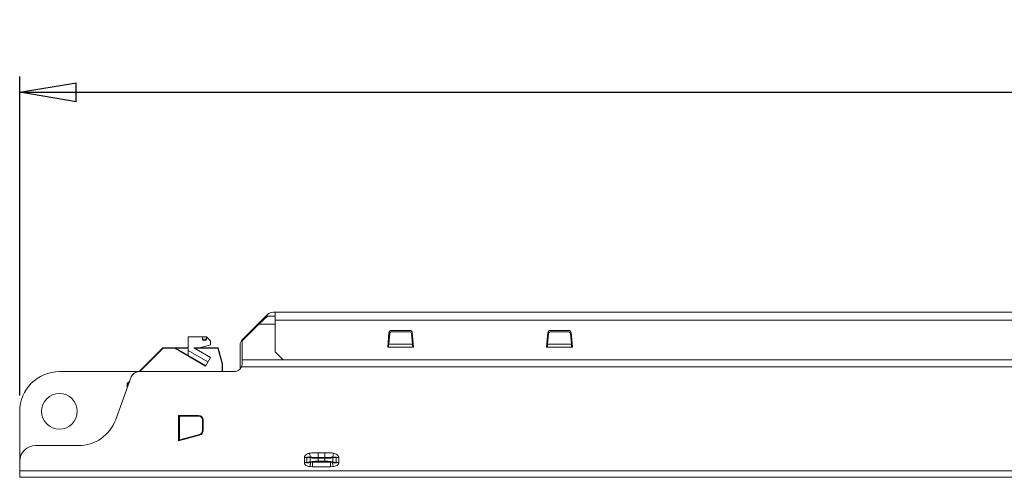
# Model space of a CAD drawing. Header units: millimetres. Extents: x 0 to 840, y -35 to 594.
# Tile 4 of 14: x 214 to 338, y 428 to 486. Entities that reach past the tile are written whole.
import ezdxf

# ---------------------------------------------------------------- set-up
doc = ezdxf.new("R2010")
doc.units = ezdxf.units.MM
doc.header["$LTSCALE"] = 2
doc.layers.add('SYM', color=179, linetype='Continuous')
doc.styles.add('SLDTEXTSTYLE0', font='TXT', dxfattribs={"width": 0.75})
doc.dimstyles.new('SLDDIMSTYLE0', dxfattribs={"dimtxt": 7, "dimasz": 7.112, "dimexe": 0, "dimexo": 0.0625, "dimgap": 1.75, "dimtad": 1, "dimrnd": 1e-09, "dimzin": 12, "dimdsep": 46, "dimtxsty": 'SLDTEXTSTYLE0', "dimblk1": 'CLOSED', "dimblk2": 'CLOSED', "dimsah": 1, "dimcen": 0.09, "dimadec": 0, "dimazin": 3, "dimtfac": 1, "dimtofl": 0, "dimtmove": 0, "dimatfit": 3, "dimldrblk": 'CLOSED', "dimfxl": 0, "dimfrac": 2, "dimtolj": 1, "dimtzin": 12, "dimarcsym": 0})

# ---------------------------------------------------------------- blocks, each defined once
blk = doc.blocks.new('_CLOSED')
at = {"color": 0, "linetype": 'ByBlock', "lineweight": -2}
for p, q in [((-1, 0.166667), (0, 0)), ((-1, 0.166667), (-1, -0.166667)), ((0, 0), (-1, -0.166667)), ((0, 0), (-1, 0))]:
    blk.add_line(p, q, dxfattribs=at)
blk = doc.blocks.new('_D')
at = {"layer": 'SYM'}
for p, q in [((214.09, 438.7), (214.09, 478.89)), ((494.09, 438.7), (494.09, 478.89)), ((214.09, 476.89), (494.09, 476.89))]:
    blk.add_line(p, q, dxfattribs=at)
at = {"layer": 'SYM', "xscale": 7.112, "yscale": 7.112, "rotation": 180.0000000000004}
blk.add_blockref('_CLOSED', (214.09, 476.89, -151.41), dxfattribs=at)
at = {"layer": 'SYM', "xscale": 7.112, "yscale": 7.112}
blk.add_blockref('_CLOSED', (494.09, 476.89, -151.41), dxfattribs=at)
at = {"layer": 'SYM', "insert": (347.87, 485.92), "char_height": 7, "attachment_point": 1, "style": 'SLDTEXTSTYLE0'}
blk.add_mtext('280', dxfattribs=at)

msp = doc.modelspace()

# ---------------------------------------------------------------- linework, layer by layer
at = {"color": 7, "linetype": 'Continuous', "lineweight": 15}
for p, q in [((245.289, 448.899), (242.132, 445.742)), ((246.246, 449.192), (245.996, 449.192)), ((461.846, 449.192), (246.246, 449.192)), ((246.246, 448.192), (246.246, 449.192)), ((242.089, 445.586), (244.195, 447.692)), ((244.195, 447.692), (245.289, 448.692)), ((244.195, 447.692), (246.246, 447.692)), ((245.289, 448.692), (246.246, 448.692)), ((461.846, 448.192), (246.246, 448.192)), ((246.246, 444.192), (246.246, 448.192)), ((260.581, 446.618), (260.421, 444.792)), ((260.541, 445.167), (260.672, 446.493)), ((263.213, 446.892), (260.879, 446.892)), ((260.971, 446.735), (263.121, 446.735)), ((263.42, 446.493), (263.551, 445.167)), ((263.671, 444.792), (263.512, 446.618)), ((280.58, 446.618), (280.421, 444.792)), ((280.541, 445.167), (280.672, 446.493)), ((283.213, 446.892), (280.879, 446.892)), ((280.971, 446.735), (283.121, 446.735)), ((283.42, 446.493), (283.551, 445.167)), ((283.671, 444.792), (283.512, 446.618)), ((235.316, 446.091), (237.106, 446.091)), ((235.316, 444.356), (235.316, 446.091)), ((238.116, 445.066), (236.716, 444.691)), ((237.106, 446.091), (237.616, 446.091)), ((237.106, 446.091), (237.106, 445.795)), ((237.616, 446.091), (238.116, 445.591)), ((237.616, 446.091), (237.616, 445.795)), ((238.116, 445.591), (238.116, 445.066)), ((241.839, 445.035), (241.839, 442.192)), ((242.089, 443.192), (242.089, 445.586)), ((260.541, 445.167), (263.551, 445.167)), ((280.541, 445.167), (283.551, 445.167)), ((229.132, 441.704), (232.118, 444.691)), ((232.118, 444.691), (232.139, 444.641)), ((233.618, 444.691), (232.118, 444.691)), ((232.139, 444.641), (233.605, 444.641)), ((233.605, 444.641), (233.618, 444.691)), ((233.605, 444.641), (237.491, 442.397)), ((235.316, 444.691), (233.618, 444.691)), ((237.516, 442.441), (233.618, 444.691)), ((237.795, 442.924), (235.316, 444.356)), ((235.316, 444.356), (235.316, 443.711)), ((236.018, 444.691), (236.105, 444.641)), ((236.018, 444.691), (239.083, 444.691)), ((236.105, 444.641), (238.116, 443.48)), ((236.105, 444.641), (239.044, 444.641)), ((239.044, 444.641), (239.083, 444.691)), ((239.044, 444.641), (239.568, 442.684)), ((239.618, 442.691), (239.083, 444.691)), ((247.246, 443.192), (246.246, 444.192)), ((260.421, 444.792), (260.521, 444.792)), ((260.521, 444.792), (263.571, 444.792)), ((263.571, 444.792), (263.671, 444.792)), ((280.421, 444.792), (280.521, 444.792)), ((280.521, 444.792), (283.571, 444.792)), ((283.571, 444.792), (283.671, 444.792)), ((238.116, 443.48), (237.491, 442.397)), ((239.618, 442.691), (239.568, 442.684)), ((239.618, 442.691), (239.618, 441.704)), ((242.089, 442.653), (242.089, 443.192)), ((242.089, 443.192), (247.246, 443.192)), ((460.846, 443.192), (247.246, 443.192)), ((229.08, 441.704), (219.089, 441.704)), ((229.08, 441.704), (241.089, 441.704)), ((242.015, 442.326), (466.163, 442.326)), ((226.188, 435.682), (228.14, 441.046)), ((227.618, 440.191), (227.949, 440.521)), ((227.618, 440.191), (227.669, 440.17)), ((227.618, 439.613), (227.618, 440.191)), ((214.089, 436.704), (214.089, 430.392)), ((236.589, 436.192), (234.089, 436.192)), ((234.089, 436.192), (234.089, 436.092)), ((234.089, 436.092), (234.089, 433.092)), ((234.089, 436.092), (234.228, 436.092)), ((234.228, 436.092), (234.228, 433.113)), ((234.228, 436.092), (236.611, 436.092)), ((237.104, 435.592), (237.104, 434.279)), ((237.189, 434.279), (237.189, 435.592)), ((234.089, 432.988), (236.744, 433.7)), ((234.228, 433.113), (234.089, 433.092)), ((234.089, 433.092), (234.089, 432.988)), ((236.739, 433.796), (234.228, 433.113)), ((234.512, 433.191), (234.844, 433.191)), ((216.089, 432.392), (221.489, 432.392)), ((252.514, 431.491), (251.664, 431.491)), ((251.664, 431.491), (251.664, 430.897)), ((252.514, 431.491), (252.514, 430.897)), ((214.089, 429.192), (214.089, 430.392)), ((249.928, 430.887), (249.928, 430.242)), ((250.228, 430.887), (250.228, 430.242)), ((250.228, 430.887), (250.664, 430.843)), ((250.228, 430.242), (250.664, 430.333)), ((250.664, 430.843), (250.664, 430.333)), ((250.703, 430.248), (250.95, 430.281)), ((250.95, 430.281), (253.228, 430.281)), ((252.514, 430.897), (251.664, 430.897)), ((251.664, 430.798), (251.664, 430.426)), ((252.514, 430.798), (251.664, 430.798)), ((252.514, 430.426), (251.664, 430.426)), ((251.664, 430.332), (252.514, 430.332)), ((252.514, 430.798), (252.514, 430.426)), ((253.228, 430.281), (253.475, 430.248)), ((253.95, 430.887), (253.514, 430.843)), ((253.514, 430.333), (253.514, 430.843)), ((253.95, 430.242), (253.514, 430.333)), ((253.95, 430.242), (253.95, 430.887)), ((254.25, 430.242), (253.95, 430.242)), ((254.25, 430.242), (254.25, 430.887)), ((214.089, 429.192), (494.089, 429.192)), ((214.089, 428.392), (214.089, 429.192)), ((250.635, 429.735), (250.95, 429.718)), ((250.95, 429.718), (253.228, 429.718)), ((253.228, 429.718), (253.543, 429.735)), ((214.089, 428.392), (494.089, 428.392))]:
    msp.add_line(p, q, dxfattribs=at)
at = {"color": 8, "linetype": 'Continuous', "lineweight": 15}
for p, q in [((237.616, 445.795), (237.106, 445.795)), ((229.202, 441.704), (232.139, 444.641)), ((233.705, 444.641), (235.316, 444.641)), ((239.568, 442.684), (239.568, 441.704)), ((227.669, 440.17), (227.909, 440.41)), ((227.669, 439.75), (227.669, 440.17)), ((235.031, 433.241), (234.696, 433.241))]:
    msp.add_line(p, q, dxfattribs=at)
at = {"color": 7, "linetype": 'Continuous', "lineweight": 15}
msp.add_circle((219.089, 436.704), 2.25, dxfattribs=at)
for centre, radius, start, end in [((245.996, 448.192), 1, 90, 135), ((260.879, 446.592), 0.3, 90, 175), ((260.956, 446.448), 0.288, 87.09695, 170.85462), ((263.136, 446.448), 0.288, 9.13952, 92.90891), ((263.213, 446.592), 0.3, 5, 90), ((280.879, 446.592), 0.3, 90, 175), ((280.956, 446.448), 0.288, 87.09357, 170.858), ((283.136, 446.448), 0.288, 9.142, 92.90643), ((283.213, 446.592), 0.3, 5, 90), ((242.839, 445.035), 1, 135, 180), ((219.089, 436.704), 5, 90, 180), ((229.08, 440.704), 1, 90, 160), ((221.489, 437.392), 5, 270, 340), ((236.589, 435.592), 0.6, 0, 90), ((236.607, 435.596), 0.496, 359.56021, 89.56057), ((236.605, 434.277), 0.499, 285.55283, 0.29272), ((236.589, 434.279), 0.6, 285, 0), ((216.089, 430.392), 2, 90, 180)]:
    msp.add_arc(centre, radius, start, end, dxfattribs=at)
msp.add_ellipse((237.361, 445.795), major_axis=(0.255, 0), ratio=0.8024398, start_param=3.1415927, end_param=6.2831853, dxfattribs=at)
for points, knots in [([(260.521, 444.792), (260.524, 444.857), (260.531, 444.988), (260.537, 445.108), (260.541, 445.167)], [0, 0, 0, 0, 0.5000089, 1, 1, 1, 1]), ([(263.551, 445.167), (263.555, 445.108), (263.561, 444.988), (263.568, 444.857), (263.571, 444.792)], [0, 0, 0, 0, 0.4999873, 1, 1, 1, 1]), ([(280.521, 444.792), (280.524, 444.857), (280.531, 444.988), (280.537, 445.108), (280.541, 445.167)], [0, 0, 0, 0, 0.50001077, 1, 1, 1, 1]), ([(283.551, 445.167), (283.555, 445.108), (283.561, 444.988), (283.568, 444.857), (283.571, 444.792)], [0, 0, 0, 0, 0.4999911, 1, 1, 1, 1]), ([(234.771, 444.027), (234.764, 444.031), (234.756, 444.035), (234.748, 444.039), (234.748, 444.039)], [0, 0, 0, 0, 0.9617058, 1, 1, 1, 1]), ([(242.015, 442.326), (242.02, 442.336), (242.027, 442.351), (242.035, 442.372), (242.043, 442.393), (242.056, 442.429), (242.081, 442.517), (242.086, 442.596), (242.089, 442.653)], [0, 0, 0, 0, 0.0978588, 0.1467907, 0.1957228, 0.2935962, 0.4894409, 1, 1, 1, 1]), ([(241.089, 441.704), (241.202, 441.715), (241.427, 441.737), (241.725, 441.91), (241.919, 442.121), (241.991, 442.274), (242.015, 442.326)], [0, 0, 0, 0, 0.2852903, 0.570238, 0.8552065, 1, 1, 1, 1]), ([(250.569, 431.429), (250.515, 431.413), (250.355, 431.368), (250.138, 431.262), (249.989, 431.104), (249.936, 430.98), (249.931, 430.918), (249.928, 430.887)], [0, 0, 0, 0, 0.189336, 0.5573376, 0.7922199, 0.8966442, 1, 1, 1, 1]), ([(251.664, 431.491), (251.544, 431.491), (251.386, 431.491), (251.207, 431.49), (250.961, 431.488), (250.755, 431.457), (250.569, 431.429)], [0, 0, 0, 0, 0.3296983, 0.4306714, 0.489099, 1, 1, 1, 1]), ([(250.694, 430.927), (250.687, 430.955), (250.672, 431.012), (250.642, 431.136), (250.607, 431.278), (250.582, 431.379), (250.569, 431.429)], [0, 0, 0, 0, 0.2457495, 0.5000043, 0.7542727, 1, 1, 1, 1]), ([(253.609, 431.429), (253.424, 431.457), (253.217, 431.488), (252.971, 431.49), (252.792, 431.491), (252.635, 431.491), (252.514, 431.491)], [0, 0, 0, 0, 0.5109149, 0.5694223, 0.6704196, 1, 1, 1, 1]), ([(253.609, 431.429), (253.597, 431.379), (253.572, 431.278), (253.537, 431.136), (253.506, 431.012), (253.492, 430.955), (253.485, 430.927)], [0, 0, 0, 0, 0.2457337, 0.5000077, 0.7542626, 1, 1, 1, 1]), ([(254.25, 430.887), (254.248, 430.918), (254.243, 430.98), (254.19, 431.104), (254.048, 431.254), (253.834, 431.364), (253.673, 431.41), (253.609, 431.429)], [0, 0, 0, 0, 0.1023948, 0.2063934, 0.4428131, 0.7766158, 1, 1, 1, 1]), ([(249.928, 430.887), (249.981, 430.887), (250.086, 430.887), (250.181, 430.887), (250.228, 430.887)], [0, 0, 0, 0, 0.4999449, 1, 1, 1, 1]), ([(249.928, 430.242), (249.931, 430.209), (249.936, 430.144), (249.978, 430.052), (250.046, 429.969), (250.19, 429.855), (250.395, 429.776), (250.568, 429.746), (250.635, 429.735)], [0, 0, 0, 0, 0.1033057, 0.2063646, 0.3169904, 0.4415734, 0.7836811, 1, 1, 1, 1]), ([(249.928, 430.242), (249.981, 430.242), (250.086, 430.242), (250.181, 430.242), (250.228, 430.242)], [0, 0, 0, 0, 0.4999449, 1, 1, 1, 1]), ([(250.228, 430.242), (250.228, 430.241), (250.226, 430.239), (250.225, 430.235), (250.225, 430.232), (250.226, 430.229), (250.228, 430.226), (250.233, 430.222), (250.265, 430.21), (250.426, 430.212), (250.578, 430.232), (250.703, 430.248)], [0, 0, 0, 0, 0.0081622, 0.0148608, 0.0206708, 0.0264341, 0.0329467, 0.0408255, 0.0620386, 0.2310415, 1, 1, 1, 1]), ([(250.694, 430.927), (250.593, 430.929), (250.449, 430.933), (250.297, 430.922), (250.241, 430.908), (250.23, 430.898), (250.228, 430.895), (250.228, 430.893), (250.227, 430.89), (250.228, 430.888), (250.228, 430.887)], [0, 0, 0, 0, 0.6280441, 0.9029138, 0.9679871, 0.9776921, 0.98556, 0.989082, 0.9925688, 1, 1, 1, 1]), ([(250.635, 429.735), (250.642, 429.786), (250.656, 429.889), (250.675, 430.034), (250.691, 430.16), (250.699, 430.219), (250.703, 430.248)], [0, 0, 0, 0, 0.2457329, 0.4999956, 0.7542643, 1, 1, 1, 1]), ([(250.664, 430.843), (250.665, 430.851), (250.667, 430.868), (250.674, 430.891), (250.682, 430.912), (250.69, 430.922), (250.694, 430.927)], [0, 0, 0, 0, 0.2499583, 0.4999538, 0.749911, 1, 1, 1, 1]), ([(251.664, 430.798), (251.491, 430.8), (251.139, 430.803), (250.824, 430.829), (250.664, 430.843)], [0, 0, 0, 0, 0.4937224, 1, 1, 1, 1]), ([(250.664, 430.333), (250.824, 430.36), (251.138, 430.414), (251.491, 430.422), (251.664, 430.426)], [0, 0, 0, 0, 0.5076679, 1, 1, 1, 1]), ([(250.703, 430.248), (250.699, 430.253), (250.69, 430.262), (250.678, 430.283), (250.669, 430.307), (250.666, 430.325), (250.664, 430.333)], [0, 0, 0, 0, 0.2499956, 0.4999251, 0.7500127, 1, 1, 1, 1]), ([(251.664, 430.897), (251.483, 430.9), (251.148, 430.905), (250.837, 430.92), (250.694, 430.927)], [0, 0, 0, 0, 0.5390537, 1, 1, 1, 1]), ([(250.95, 430.281), (251.065, 430.296), (251.296, 430.326), (251.542, 430.33), (251.664, 430.332)], [0, 0, 0, 0, 0.5008959, 1, 1, 1, 1]), ([(250.95, 429.718), (250.95, 429.779), (250.95, 429.901), (250.95, 430.066), (250.95, 430.203), (250.95, 430.255), (250.95, 430.281)], [0, 0, 0, 0, 0.250001, 0.4999944, 0.7500114, 1, 1, 1, 1]), ([(251.664, 430.897), (251.664, 430.894), (251.664, 430.888), (251.664, 430.865), (251.664, 430.834), (251.664, 430.81), (251.664, 430.798)], [0, 0, 0, 0, 0.2499899, 0.4999958, 0.7500397, 1, 1, 1, 1]), ([(251.664, 430.426), (251.664, 430.416), (251.664, 430.395), (251.664, 430.368), (251.664, 430.345), (251.664, 430.336), (251.664, 430.332)], [0, 0, 0, 0, 0.2499902, 0.500058, 0.7499695, 1, 1, 1, 1]), ([(253.485, 430.927), (253.342, 430.92), (253.031, 430.905), (252.695, 430.9), (252.514, 430.897)], [0, 0, 0, 0, 0.4601455, 1, 1, 1, 1]), ([(252.514, 430.897), (252.514, 430.894), (252.514, 430.888), (252.514, 430.865), (252.514, 430.834), (252.514, 430.81), (252.514, 430.798)], [0, 0, 0, 0, 0.2499899, 0.4999958, 0.7500397, 1, 1, 1, 1]), ([(253.514, 430.843), (253.354, 430.829), (253.039, 430.803), (252.688, 430.8), (252.514, 430.798)], [0, 0, 0, 0, 0.5062776, 1, 1, 1, 1]), ([(252.514, 430.332), (252.514, 430.336), (252.514, 430.345), (252.514, 430.368), (252.514, 430.395), (252.514, 430.416), (252.514, 430.426)], [0, 0, 0, 0, 0.2500305, 0.499942, 0.75000979, 1, 1, 1, 1]), ([(252.514, 430.426), (252.688, 430.422), (253.041, 430.414), (253.355, 430.36), (253.514, 430.333)], [0, 0, 0, 0, 0.4923321, 1, 1, 1, 1]), ([(253.228, 430.281), (253.113, 430.296), (252.882, 430.326), (252.637, 430.33), (252.514, 430.332)], [0, 0, 0, 0, 0.5008959, 1, 1, 1, 1]), ([(253.228, 429.718), (253.228, 429.779), (253.228, 429.901), (253.228, 430.066), (253.228, 430.203), (253.228, 430.255), (253.228, 430.281)], [0, 0, 0, 0, 0.250001, 0.4999944, 0.7500114, 1, 1, 1, 1]), ([(253.475, 430.248), (253.48, 430.253), (253.489, 430.262), (253.5, 430.283), (253.509, 430.307), (253.512, 430.325), (253.514, 430.333)], [0, 0, 0, 0, 0.2501003, 0.4999949, 0.7500476, 1, 1, 1, 1]), ([(253.543, 429.735), (253.536, 429.785), (253.523, 429.887), (253.504, 430.031), (253.487, 430.159), (253.479, 430.218), (253.475, 430.248)], [0, 0, 0, 0, 0.2412298, 0.4938512, 0.7496963, 1, 1, 1, 1]), ([(253.475, 430.248), (253.58, 430.235), (253.728, 430.216), (253.885, 430.206), (253.938, 430.218), (253.946, 430.222), (253.95, 430.225), (253.952, 430.227), (253.953, 430.229), (253.954, 430.231), (253.954, 430.234), (253.953, 430.238), (253.951, 430.24), (253.95, 430.242)], [0, 0, 0, 0, 0.6389863, 0.9098245, 0.9440831, 0.9565782, 0.966466, 0.9706195, 0.9743935, 0.9780037, 0.9816526, 0.9897574, 1, 1, 1, 1]), ([(253.95, 430.887), (253.95, 430.888), (253.951, 430.89), (253.951, 430.893), (253.949, 430.896), (253.946, 430.9), (253.914, 430.92), (253.754, 430.928), (253.603, 430.927), (253.485, 430.927)], [0, 0, 0, 0, 0.005925, 0.0114288, 0.0172532, 0.0240853, 0.0420878, 0.2462121, 1, 1, 1, 1]), ([(253.485, 430.927), (253.488, 430.922), (253.496, 430.912), (253.505, 430.891), (253.511, 430.868), (253.513, 430.851), (253.514, 430.843)], [0, 0, 0, 0, 0.250089, 0.5000462, 0.7500417, 1, 1, 1, 1]), ([(253.543, 429.735), (253.614, 429.747), (253.788, 429.777), (253.993, 429.858), (254.133, 429.969), (254.2, 430.052), (254.243, 430.144), (254.247, 430.209), (254.25, 430.242)], [0, 0, 0, 0, 0.23029073, 0.5599936, 0.68417063, 0.79445838, 0.89717066, 1, 1, 1, 1]), ([(254.25, 430.887), (254.197, 430.887), (254.092, 430.887), (253.997, 430.887), (253.95, 430.887)], [0, 0, 0, 0, 0.4999449, 1, 1, 1, 1])]:
    msp.add_open_spline(points, degree=3, knots=knots, dxfattribs=at)

# ---------------------------------------------------------------- dimensions: what is measured, and where the dimension line sits
at = {"layer": 'SYM'}
dim = msp.add_linear_dim(base=(494.089, 476.892), p1=(214.089, 436.704), p2=(494.089, 436.704), dimstyle='SLDDIMSTYLE0', dxfattribs=at)
dim.commit()
dim.dimension.update_dxf_attribs({"geometry": '_D', "text_midpoint": (355.631, 476.892), "dimtype": 160})

doc.saveas('drawing.dxf')
